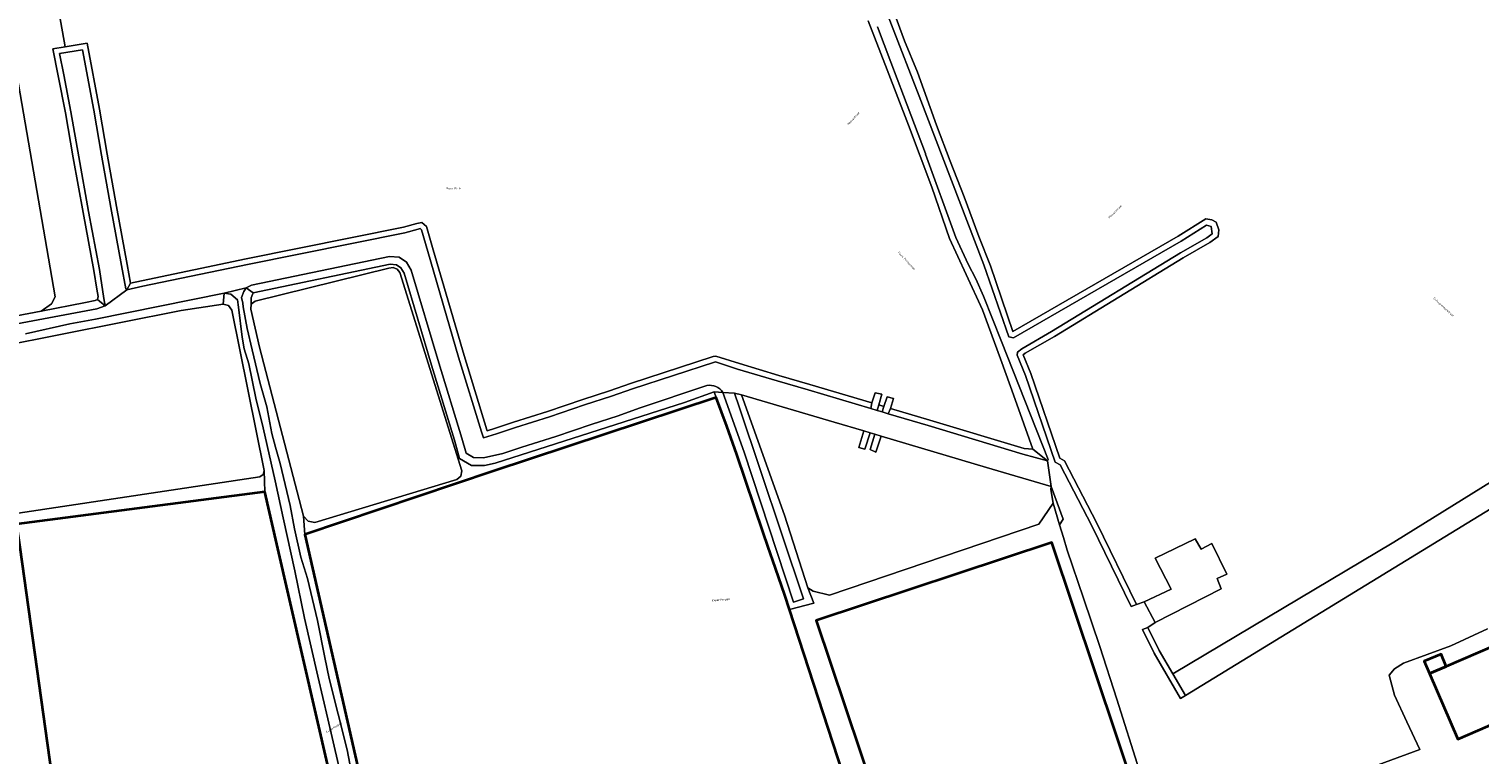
# Model space of a CAD drawing. Header units: metres. Extents: x 73718 to 76933, y 443658 to 446696.
# Tile 109 of 161: x 75164 to 75418, y 445320 to 445447. Entities that reach past the tile are written whole.
import ezdxf
from ezdxf.enums import TextEntityAlignment as Align

# ---------------------------------------------------------------- set-up
doc = ezdxf.new("R2010")
doc.units = ezdxf.units.M
for name, color, linetype, lineweight in [('B-WE-GR-GRAS-GV', 60, 'Continuous', 13), ('B-WE-OG-BEBOUWING-GV', 7, 'Continuous', 35), ('B-WE-OG-BEBOUWING_BASSIN-GV', 7, 'Continuous', 18), ('B-WE-OG-TERREIN_ERF-GV', 7, 'Continuous', 18), ('B-WE-OG-TERREIN_OEVER-GV', 7, 'Continuous', 18), ('B-WE-OG-TOPOGRAFIE-T18', 10, 'Continuous', 18), ('B-WE-OG-WATER_SLOOT-GV', 120, 'Continuous', 18), ('B-WE-VH-ONVERHARD-GV', 252, 'Continuous', 18), ('B-WE-VH-OPENVERHARDING-GV', 30, 'Continuous', 18)]:
    doc.layers.add(name, color=color, linetype=linetype, lineweight=lineweight)
doc.styles.add('NLCS-ISO-M200-T18', font='NLCS-ISO.ttf', dxfattribs={"height": 0.36})

msp = doc.modelspace()

# ---------------------------------------------------------------- linework, layer by layer
at = {"layer": 'B-WE-GR-GRAS-GV', "flags": 128}
for points in [[(75215.474, 445465.654), (75211.441, 445464.809), (75200.295, 445462.087), (75195.936, 445479.507), (75193.459, 445478.351), (75190.62, 445476.879), (75187.344, 445474.997), (75183.992, 445472.58), (75181.685, 445470.943), (75178.231, 445468.038), (75174.639, 445464.415), (75172.222, 445461.703), (75170.295, 445459.33), (75170.784, 445457.098), (75168.937, 445456.831), (75167.666, 445456.55), (75169.867, 445444.033)], [(75313.94, 445454.207), (75317.234, 445445.082), (75319.549, 445439.568), (75322.869, 445430.254), (75325.299, 445423.937), (75327.729, 445417.66), (75330.32, 445410.735), (75332.345, 445405.552), (75336.306, 445394.046), (75365.299, 445410.766), (75370.155, 445413.786), (75371.198, 445413.665), (75372.013, 445413.221), (75372.478, 445411.888), (75372.361, 445410.729), (75370.882, 445409.634), (75366.216, 445406.964), (75343.578, 445393.159), (75338.431, 445390.19), (75338.099, 445389.896), (75339.463, 445386.632), (75344.517, 445371.775), (75345.327, 445371.331), (75351.023, 445360.341), (75357.996, 445346.09), (75359.357, 445346.533), (75364.067, 445348.755), (75361.262, 445354.206), (75368.3, 445357.592), (75369.359, 445355.793), (75371.211, 445356.799), (75373.857, 445351.401), (75372.163, 445350.607), (75372.851, 445348.808), (75361.262, 445342.934), (75359.982, 445342.03), (75361.972, 445337.963), (75364.36, 445333.906), (75403.212, 445356.997), (75440.995, 445380.492)], [(75169.867, 445444.033), (75173.738, 445444.676), (75175.865, 445433.094), (75177.257, 445425.162), (75178.865, 445415.956), (75180.759, 445405.796), (75181.34, 445402.532), (75183.298, 445402.938), (75201.672, 445406.761), (75229.271, 445412.334), (75231.608, 445412.969), (75232.508, 445413.186), (75233.334, 445412.449), (75234.487, 445408.356), (75239.923, 445389.818), (75243.928, 445376.726), (75243.979, 445376.578), (75245.271, 445376.992), (75248.609, 445378.086), (75254.578, 445379.996), (75260.772, 445382.063), (75265.481, 445383.598), (75269.145, 445384.912), (75283.645, 445389.635), (75284.135, 445389.71), (75288.255, 445388.391), (75295.193, 445386.32), (75300.643, 445384.71), (75311.546, 445381.477), (75312.12, 445383.268), (75313.258, 445383.03), (75312.749, 445381.12), (75313.608, 445380.865), (75314.211, 445382.554), (75315.322, 445382.263), (75314.777, 445380.519), (75321.718, 445378.461), (75338.287, 445373.447), (75339.8, 445373.371), (75337.594, 445379.615), (75335.862, 445384.39), (75334.112, 445389.213), (75330.953, 445397.838), (75328.078, 445404.034), (75325.162, 445410.351), (75322.044, 445419.382), (75320.009, 445424.801), (75317.954, 445430.274), (75316.101, 445435.109), (75314.229, 445439.993), (75310.867, 445448.619)]]:
    msp.add_lwpolyline(points, dxfattribs=at)
msp.add_lwpolyline([(75304.088, 445347.709), (75340.822, 445360.196), (75343.362, 445363.895), (75342.967, 445366.272), (75343.031, 445366.78), (75331.676, 445370.146), (75313.16, 445375.652), (75312.231, 445372.854), (75311.2, 445373.267), (75312.062, 445375.979), (75311.199, 445376.235), (75310.311, 445373.346), (75309.215, 445373.648), (75310.105, 445376.561), (75304.896, 445378.11), (75288.657, 445382.923), (75296.171, 445361.735), (75300.289, 445349.023), (75301.21, 445348.39)], close=True, dxfattribs=at)
at = {"layer": 'B-WE-OG-BEBOUWING-GV', "flags": 128}
for points in [[(75310.67, 445303.517), (75297.062, 445345.172), (75296.252, 445347.724), (75294.6, 445352.478), (75293.273, 445356.295), (75292.459, 445358.689), (75287.797, 445372.4), (75286.048, 445377.403), (75286.047, 445377.406), (75284.172, 445382.457), (75245.007, 445369.462), (75211.953, 445358.345), (75231.001, 445274.83)], [(75310.67, 445303.517), (75297.062, 445345.172), (75296.252, 445347.724), (75294.6, 445352.478), (75293.273, 445356.295), (75292.459, 445358.689), (75287.797, 445372.4), (75286.048, 445377.403), (75286.047, 445377.406), (75284.172, 445382.457), (75245.007, 445369.462), (75211.953, 445358.345), (75231.001, 445274.83)], [(75234.604, 445236.948), (75207.043, 445356.694), (75204.935, 445365.854), (75161.317, 445360.195)], [(75161.917, 445356.118), (75179.771, 445228.318)], [(75377.494, 445254.344), (75343.114, 445356.952), (75301.753, 445343.261), (75314.663, 445304.73)], [(75377.494, 445254.344), (75343.114, 445356.952), (75301.753, 445343.261), (75314.663, 445304.73)]]:
    msp.add_lwpolyline(points, dxfattribs=at)
for points in [[(75161.317, 445360.195), (75161.917, 445356.118), (75179.771, 445228.318), (75180.229, 445225.041), (75182.443, 445209.194), (75186.817, 445177.883), (75187.547, 445177.985), (75204.876, 445180.41), (75204.426, 445184.035), (75222.406, 445186.604), (75222.002, 445190.627), (75244.484, 445194.024), (75235.516, 445232.989), (75236.867, 445233.145), (75236.154, 445237.1), (75235.926, 445237.077), (75234.604, 445236.948), (75207.043, 445356.694), (75204.935, 445365.854)], [(75419.706, 445324.721), (75419.836, 445324.777), (75425.612, 445327.291), (75425.839, 445327.39), (75422.609, 445334.919), (75420.918, 445338.86), (75412.395, 445335.203), (75409.448, 445333.939), (75414.395, 445322.409)], [(75409.448, 445333.939), (75412.395, 445335.203), (75411.47, 445337.359), (75408.523, 445336.094)]]:
    msp.add_lwpolyline(points, close=True, dxfattribs=at)
at = {"layer": 'B-WE-OG-BEBOUWING_BASSIN-GV', "flags": 128}
for points in [[(75239.374, 445368.607), (75239.538, 445369.518), (75228.618, 445404.391), (75228.147, 445404.981), (75227.444, 445405.251), (75226.701, 445405.13), (75203.255, 445399.376), (75202.539, 445398.828), (75202.475, 445397.929), (75203.972, 445391.257), (75211.705, 445361.576), (75212.513, 445360.7), (75213.68, 445360.452), (75238.653, 445368.025)], [(75155.991, 445390.227), (75155.853, 445389.879), (75155.947, 445389.119), (75159.929, 445362.927), (75160.633, 445362.213), (75161.63, 445362.114), (75204.047, 445368.493), (75204.645, 445368.897), (75204.83, 445369.596), (75199.157, 445397.76), (75198.568, 445398.579), (75197.588, 445398.814), (75190.251, 445397.729), (75158.365, 445391.406), (75156.2, 445390.375)]]:
    msp.add_lwpolyline(points, close=True, dxfattribs=at)
at = {"layer": 'B-WE-OG-TERREIN_ERF-GV', "flags": 128}
for points in [[(75165.627, 445397.616), (75167.483, 445398.857), (75168.091, 445400.097), (75144.393, 445537.351), (75136.625, 445580.3), (75134.397, 445588.654), (75131.936, 445591.603), (75130.416, 445592.653), (75128.79, 445594.901), (75126.181, 445591.424)], [(75157.871, 445396.105), (75165.627, 445397.616)], [(75161.317, 445360.195), (75204.935, 445365.854), (75204.83, 445369.596), (75204.645, 445368.897), (75204.047, 445368.493), (75161.63, 445362.114)], [(75358.492, 445317.009), (75354.551, 445329.425), (75351.585, 445338.705), (75348.712, 445347.158), (75345.838, 445355.611), (75345.17, 445357.836), (75344.503, 445360.061), (75343.362, 445363.895), (75340.822, 445360.196), (75304.088, 445347.709), (75301.21, 445348.39), (75300.289, 445349.023), (75301.354, 445346.306), (75297.062, 445345.172), (75310.67, 445303.517)], [(75160.967, 445311.067), (75165.058, 445311.318), (75165.867, 445278.865), (75169.627, 445279.141), (75170.198, 445264.159), (75170.869, 445247.5), (75175.086, 445247.725), (75175.553, 445229.543), (75175.603, 445228.167), (75179.771, 445228.318), (75161.917, 445356.118)], [(75314.663, 445304.73), (75301.753, 445343.261), (75343.114, 445356.952), (75377.494, 445254.344)], [(75419.623, 445341.778), (75413.167, 445338.814), (75404.912, 445335.745), (75403.325, 445334.793), (75402.372, 445333.628), (75403.325, 445330.136), (75405.442, 445325.479), (75407.77, 445320.611), (75386.286, 445312.673)], [(75419.706, 445324.721), (75414.395, 445322.409), (75409.448, 445333.939), (75408.523, 445336.094), (75411.47, 445337.359), (75412.395, 445335.203), (75420.918, 445338.86)]]:
    msp.add_lwpolyline(points, dxfattribs=at)
msp.add_lwpolyline([(75284.172, 445382.457), (75283.813, 445383.425), (75278.636, 445381.555), (75245.39, 445370.905), (75243.5, 445370.489), (75241.205, 445370.494), (75239.132, 445371.726), (75238.221, 445374.91), (75234.186, 445388.097), (75229.392, 445404.252), (75228.792, 445405.226), (75228.06, 445405.728), (75226.91, 445405.828), (75202.891, 445400.796), (75202.521, 445399.929), (75202.539, 445398.828), (75203.255, 445399.376), (75226.701, 445405.13), (75227.444, 445405.251), (75228.147, 445404.981), (75228.618, 445404.391), (75239.538, 445369.518), (75239.374, 445368.607), (75238.653, 445368.025), (75213.68, 445360.452), (75212.513, 445360.7), (75211.705, 445361.576), (75211.953, 445358.345), (75245.007, 445369.462)], close=True, dxfattribs=at)
at = {"layer": 'B-WE-OG-TERREIN_OEVER-GV', "flags": 128}
for points in [[(75310.099, 445460.5), (75319.807, 445435.354), (75331.187, 445405.736), (75335.588, 445393.068), (75336.37, 445392.929), (75365.813, 445409.908), (75370.298, 445412.697), (75371.111, 445412.45), (75371.288, 445411.179), (75370.334, 445410.473), (75365.707, 445407.825), (75343.068, 445394.019), (75337.843, 445391.005), (75337.128, 445390.37), (75337.04, 445389.836), (75338.527, 445386.278), (75343.695, 445371.084), (75344.579, 445370.601), (75350.13, 445359.891), (75357.059, 445345.728), (75357.996, 445346.09), (75351.023, 445360.341), (75345.327, 445371.331), (75344.517, 445371.775), (75339.463, 445386.632), (75338.099, 445389.896), (75338.431, 445390.19), (75343.578, 445393.159), (75366.216, 445406.964), (75370.882, 445409.634), (75372.361, 445410.729), (75372.478, 445411.888), (75372.013, 445413.221), (75371.198, 445413.665), (75370.155, 445413.786), (75365.299, 445410.766), (75336.306, 445394.046), (75332.345, 445405.552), (75330.32, 445410.735), (75327.729, 445417.66), (75325.299, 445423.937), (75322.869, 445430.254), (75319.549, 445439.568), (75317.234, 445445.082), (75313.94, 445454.207)], [(75310.867, 445448.619), (75314.229, 445439.993), (75316.101, 445435.109), (75317.954, 445430.274), (75320.009, 445424.801), (75322.044, 445419.382), (75325.162, 445410.351), (75328.078, 445404.034), (75330.953, 445397.838), (75334.112, 445389.213), (75335.862, 445384.39), (75337.594, 445379.615), (75339.8, 445373.371), (75342.394, 445371.283), (75342.461, 445371.54), (75334.27, 445392.285), (75331.156, 445400.23), (75329.757, 445403.249), (75328.454, 445405.824), (75326.268, 445410.516), (75320.967, 445425.148), (75320.922, 445425.273), (75317.064, 445435.473), (75314.852, 445441.322), (75312.501, 445447.551)], [(75235.496, 445388.492), (75230.652, 445404.816), (75229.804, 445406.19), (75228.537, 445407.06), (75226.827, 445407.208), (75202.61, 445402.136), (75201.648, 445401.696), (75202.891, 445400.796), (75226.91, 445405.828), (75228.06, 445405.728), (75228.792, 445405.226), (75229.392, 445404.252), (75234.186, 445388.097), (75238.221, 445374.91), (75239.132, 445371.726), (75241.205, 445370.494), (75243.5, 445370.489), (75245.39, 445370.905), (75278.636, 445381.555), (75283.813, 445383.425), (75285.367, 445383.336)], [(75231.001, 445274.83), (75211.953, 445358.345), (75211.705, 445361.576), (75203.972, 445391.257), (75202.475, 445397.929), (75202.539, 445398.828), (75202.521, 445399.929), (75202.891, 445400.796), (75201.648, 445401.696), (75201.218, 445401.024), (75200.818, 445400.005), (75201.064, 445399.01), (75201.138, 445398.345), (75201.797, 445394.527), (75202.723, 445390.826), (75204.105, 445384.915), (75205.305, 445380.779), (75206.179, 445376.119), (75206.775, 445373.688), (75207.645, 445370.82), (75209.383, 445363.467), (75210.159, 445359.34), (75211.256, 445354.406), (75212.421, 445350.627), (75214.164, 445343.258), (75215.474, 445336.744), (75216.225, 445333.082), (75219.384, 445320.524), (75220.317, 445315.606)], [(75159.477, 445395.03), (75175.455, 445398.016), (75176.877, 445398.533), (75175.567, 445399.65), (75175.116, 445399.441), (75173.461, 445399.142), (75165.627, 445397.616), (75157.871, 445396.105)], [(75158.365, 445391.406), (75190.251, 445397.729), (75197.588, 445398.814), (75197.774, 445400.741), (75175.204, 445396.195), (75170.66, 445395.365), (75162.916, 445393.628)], [(75217.873, 445317.879), (75216.002, 445325.97), (75214.261, 445333.495), (75211.915, 445343.642), (75210.21, 445351.985), (75208.136, 445361.305), (75206.73, 445367.764), (75204.608, 445377.107), (75203.369, 445382.303), (75202.106, 445388.334), (75201.31, 445390.984), (75200.936, 445393.007), (75200.316, 445398.305), (75200.115, 445399.587), (75198.981, 445400.561), (75197.774, 445400.741), (75197.588, 445398.814), (75198.568, 445398.579), (75199.157, 445397.76), (75204.83, 445369.596), (75204.935, 445365.854), (75207.043, 445356.694), (75234.604, 445236.948)], [(75282.555, 445384.513), (75270.641, 445380.54), (75266.977, 445379.226), (75262.219, 445377.675), (75256.013, 445375.604), (75250.033, 445373.69), (75246.696, 445372.596), (75243.352, 445371.857), (75241.582, 445371.861), (75240.298, 445372.625), (75239.533, 445375.298), (75235.496, 445388.492)]]:
    msp.add_lwpolyline(points, dxfattribs=at)
for points in [[(75173.738, 445444.676), (75169.867, 445444.033), (75167.711, 445443.675), (75168.647, 445438.92), (75169.902, 445432.419), (75171.289, 445424.512), (75173.007, 445414.898), (75174.9, 445404.742), (75175.415, 445401.432), (75175.632, 445400.17), (75175.567, 445399.65), (75176.877, 445398.533), (75176.675, 445399.836), (75175.886, 445404.91), (75173.991, 445415.078), (75172.274, 445424.686), (75170.885, 445432.601), (75169.628, 445439.111), (75168.891, 445442.858), (75172.932, 445443.528), (75174.881, 445432.917), (75176.272, 445424.989), (75177.881, 445415.778), (75179.775, 445405.617), (75180.501, 445401.541), (75180.665, 445401.371), (75181.34, 445402.532), (75180.759, 445405.796), (75178.865, 445415.956), (75177.257, 445425.162), (75175.865, 445433.094)], [(75311.546, 445381.477), (75300.643, 445384.71), (75295.193, 445386.32), (75288.255, 445388.391), (75284.135, 445389.71), (75283.645, 445389.635), (75269.145, 445384.912), (75265.481, 445383.598), (75260.772, 445382.063), (75254.578, 445379.996), (75248.609, 445378.086), (75245.271, 445376.992), (75243.979, 445376.578), (75243.928, 445376.726), (75239.923, 445389.818), (75234.487, 445408.356), (75233.334, 445412.449), (75232.508, 445413.186), (75231.608, 445412.969), (75229.271, 445412.334), (75201.672, 445406.761), (75183.298, 445402.938), (75181.34, 445402.532), (75180.665, 445401.371), (75183.501, 445401.959), (75201.873, 445405.782), (75229.502, 445411.36), (75231.857, 445412.001), (75232.233, 445412.091), (75232.451, 445411.897), (75233.526, 445408.08), (75238.965, 445389.531), (75242.977, 445376.417), (75243.352, 445375.327), (75245.58, 445376.04), (75248.917, 445377.135), (75254.889, 445379.045), (75261.085, 445381.113), (75265.805, 445382.652), (75269.469, 445383.966), (75283.877, 445388.659), (75284.054, 445388.686), (75287.959, 445387.435), (75294.908, 445385.361), (75300.359, 445383.751), (75311.316, 445380.502)], [(75283.813, 445383.425), (75284.172, 445382.457), (75286.047, 445377.406), (75286.048, 445377.403), (75287.797, 445372.4), (75292.459, 445358.689), (75293.273, 445356.295), (75294.6, 445352.478), (75296.252, 445347.724), (75297.062, 445345.172), (75301.354, 445346.306), (75300.289, 445349.023), (75296.171, 445361.735), (75288.657, 445382.923), (75287.427, 445383.219), (75288.25, 445380.774), (75299.5, 445347.041), (75297.762, 445346.459), (75289.078, 445372.826), (75285.367, 445383.336)], [(75313.608, 445380.865), (75312.749, 445381.12), (75312.429, 445380.172), (75313.34, 445379.902)], [(75314.414, 445379.584), (75321.431, 445377.503), (75338.01, 445372.486), (75342.394, 445371.283), (75339.8, 445373.371), (75338.287, 445373.447), (75321.718, 445378.461), (75314.777, 445380.519)], [(75343.031, 445366.78), (75342.967, 445366.272), (75343.362, 445363.895), (75344.503, 445360.061), (75345.134, 445361.068)], [(75359.056, 445341.646), (75361.09, 445337.489), (75365.752, 445329.569), (75366.605, 445330.091), (75364.36, 445333.906), (75361.972, 445337.963), (75359.982, 445342.03)]]:
    msp.add_lwpolyline(points, close=True, dxfattribs=at)
at = {"layer": 'B-WE-OG-TERREIN_OEVER-GV'}
msp.add_lwpolyline([(75285.367, 445383.336, 0.3169906), (75282.555, 445384.513)], format="xyb", dxfattribs=at)
at = {"layer": 'B-WE-OG-WATER_SLOOT-GV', "flags": 128}
for points in [[(75435.959, 445372.511), (75366.605, 445330.091), (75365.752, 445329.569), (75361.09, 445337.489), (75359.056, 445341.646), (75359.982, 445342.03), (75361.262, 445342.934), (75359.357, 445346.533), (75357.996, 445346.09), (75357.059, 445345.728), (75350.13, 445359.891), (75344.579, 445370.601), (75343.695, 445371.084), (75338.527, 445386.278), (75337.04, 445389.836), (75337.128, 445390.37), (75337.843, 445391.005), (75343.068, 445394.019), (75365.707, 445407.825), (75370.334, 445410.473), (75371.288, 445411.179), (75371.111, 445412.45), (75370.298, 445412.697), (75365.813, 445409.908), (75336.37, 445392.929), (75335.588, 445393.068), (75331.187, 445405.736), (75319.807, 445435.354), (75310.099, 445460.5)], [(75312.501, 445447.551), (75314.852, 445441.322), (75317.064, 445435.473), (75320.922, 445425.273), (75320.967, 445425.148), (75326.268, 445410.516), (75328.454, 445405.824), (75329.757, 445403.249), (75331.156, 445400.23), (75334.27, 445392.285), (75342.461, 445371.54), (75342.394, 445371.283), (75343.031, 445366.78), (75345.134, 445361.068), (75344.503, 445360.061), (75345.17, 445357.836), (75345.838, 445355.611), (75348.712, 445347.158), (75351.585, 445338.705), (75354.551, 445329.425), (75358.492, 445317.009)], [(75285.367, 445383.336), (75287.427, 445383.219), (75288.657, 445382.923), (75304.896, 445378.11), (75310.105, 445376.561), (75311.199, 445376.235), (75312.062, 445375.979), (75313.16, 445375.652), (75331.676, 445370.146), (75343.031, 445366.78), (75342.394, 445371.283), (75338.01, 445372.486), (75321.431, 445377.503), (75314.414, 445379.584), (75313.34, 445379.902), (75312.429, 445380.172), (75311.316, 445380.502), (75300.359, 445383.751), (75294.908, 445385.361), (75287.959, 445387.435), (75284.054, 445388.686), (75283.877, 445388.659), (75269.469, 445383.966), (75265.805, 445382.652), (75261.085, 445381.113), (75254.889, 445379.045), (75248.917, 445377.135), (75245.58, 445376.04), (75243.352, 445375.327), (75242.977, 445376.417), (75238.965, 445389.531), (75233.526, 445408.08), (75232.451, 445411.897), (75232.233, 445412.091), (75231.857, 445412.001), (75229.502, 445411.36), (75201.873, 445405.782), (75183.501, 445401.959), (75180.665, 445401.371), (75176.877, 445398.533), (75175.455, 445398.016), (75159.477, 445395.03)], [(75162.916, 445393.628), (75170.66, 445395.365), (75175.204, 445396.195), (75197.774, 445400.741), (75201.648, 445401.696), (75202.61, 445402.136), (75226.827, 445407.208), (75228.537, 445407.06), (75229.804, 445406.19), (75230.652, 445404.816), (75235.496, 445388.492), (75239.533, 445375.298), (75240.298, 445372.625), (75241.582, 445371.861), (75243.352, 445371.857), (75246.696, 445372.596), (75250.033, 445373.69), (75256.013, 445375.604), (75262.219, 445377.675), (75266.977, 445379.226), (75270.641, 445380.54), (75282.555, 445384.513)], [(75220.317, 445315.606), (75219.384, 445320.524), (75216.225, 445333.082), (75215.474, 445336.744), (75214.164, 445343.258), (75212.421, 445350.627), (75211.256, 445354.406), (75210.159, 445359.34), (75209.383, 445363.467), (75207.645, 445370.82), (75206.775, 445373.688), (75206.179, 445376.119), (75205.305, 445380.779), (75204.105, 445384.915), (75202.723, 445390.826), (75201.797, 445394.527), (75201.138, 445398.345), (75201.064, 445399.01), (75200.818, 445400.005), (75201.218, 445401.024), (75201.648, 445401.696), (75197.774, 445400.741), (75198.981, 445400.561), (75200.115, 445399.587), (75200.316, 445398.305), (75200.936, 445393.007), (75201.31, 445390.984), (75202.106, 445388.334), (75203.369, 445382.303), (75204.608, 445377.107), (75206.73, 445367.764), (75208.136, 445361.305), (75210.21, 445351.985), (75211.915, 445343.642), (75214.261, 445333.495), (75216.002, 445325.97), (75217.873, 445317.879)], [(75386.286, 445312.673), (75407.77, 445320.611), (75405.442, 445325.479), (75403.325, 445330.136), (75402.372, 445333.628), (75403.325, 445334.793), (75404.912, 445335.745), (75413.167, 445338.814), (75419.623, 445341.778)]]:
    msp.add_lwpolyline(points, dxfattribs=at)
for points in [[(75168.891, 445442.858), (75169.628, 445439.111), (75170.885, 445432.601), (75172.274, 445424.686), (75173.991, 445415.078), (75175.886, 445404.91), (75176.675, 445399.836), (75176.877, 445398.533), (75180.665, 445401.371), (75180.501, 445401.541), (75179.775, 445405.617), (75177.881, 445415.778), (75176.272, 445424.989), (75174.881, 445432.917), (75172.932, 445443.528)], [(75288.25, 445380.774), (75287.427, 445383.219), (75285.367, 445383.336), (75289.078, 445372.826), (75297.762, 445346.459), (75299.5, 445347.041)]]:
    msp.add_lwpolyline(points, close=True, dxfattribs=at)
at = {"layer": 'B-WE-OG-WATER_SLOOT-GV'}
msp.add_lwpolyline([(75282.555, 445384.513, -0.3169906), (75285.367, 445383.336)], format="xyb", dxfattribs=at)
at = {"layer": 'B-WE-VH-ONVERHARD-GV', "flags": 128}
for points in [[(75144.393, 445537.351), (75168.091, 445400.097), (75167.483, 445398.857), (75165.627, 445397.616), (75173.461, 445399.142), (75175.116, 445399.441), (75175.567, 445399.65), (75175.632, 445400.17), (75175.415, 445401.432), (75174.9, 445404.742), (75173.007, 445414.898), (75171.289, 445424.512), (75169.902, 445432.419), (75168.647, 445438.92), (75167.711, 445443.675), (75169.867, 445444.033), (75167.666, 445456.55), (75166.654, 445456.326), (75166.491, 445456.623), (75165.824, 445460.523), (75163.487, 445473.368)], [(75440.995, 445380.492), (75403.212, 445356.997), (75364.36, 445333.906), (75366.605, 445330.091), (75435.959, 445372.511)]]:
    msp.add_lwpolyline(points, dxfattribs=at)
at = {"layer": 'B-WE-VH-OPENVERHARDING-GV', "flags": 128}
for points in [[(75312.749, 445381.12), (75313.258, 445383.03), (75312.12, 445383.268), (75311.546, 445381.477), (75311.316, 445380.502), (75312.429, 445380.172)], [(75314.777, 445380.519), (75315.322, 445382.263), (75314.211, 445382.554), (75313.608, 445380.865), (75313.34, 445379.902), (75314.414, 445379.584)], [(75311.199, 445376.235), (75310.105, 445376.561), (75309.215, 445373.648), (75310.311, 445373.346)], [(75312.062, 445375.979), (75311.2, 445373.267), (75312.231, 445372.854), (75313.16, 445375.652)], [(75361.262, 445342.934), (75372.851, 445348.808), (75372.163, 445350.607), (75373.857, 445351.401), (75371.211, 445356.799), (75369.359, 445355.793), (75368.3, 445357.592), (75361.262, 445354.206), (75364.067, 445348.755), (75359.357, 445346.533)]]:
    msp.add_lwpolyline(points, close=True, dxfattribs=at)

# ---------------------------------------------------------------- texts
at = {"layer": 'B-WE-OG-TOPOGRAFIE-T18', "style": 'NLCS-ISO-M200-T18'}
for s, rotation, p in [('Nexusstraat', 47.6, (75308.303, 445431.456)), ('Pionierstraat', 45.6, (75354.256, 445415.092)), ('Flora Promenade', 313.1, (75317.616, 445406.46)), ('Entrepreneurstraat', 316.9, (75411.893, 445398.279)), ('Expertisepad', 4.1, (75285.008, 445346.869)), ('Expertisepad', 32, (75217.1, 445324.416))]:
    msp.add_text(s, height=0.36, rotation=rotation, dxfattribs=at).set_placement(p, align=Align.MIDDLE)
msp.add_text('Flora Park', height=0.36, dxfattribs=at).set_placement((75238.054, 445419.167), align=Align.MIDDLE)

doc.saveas('drawing.dxf')
